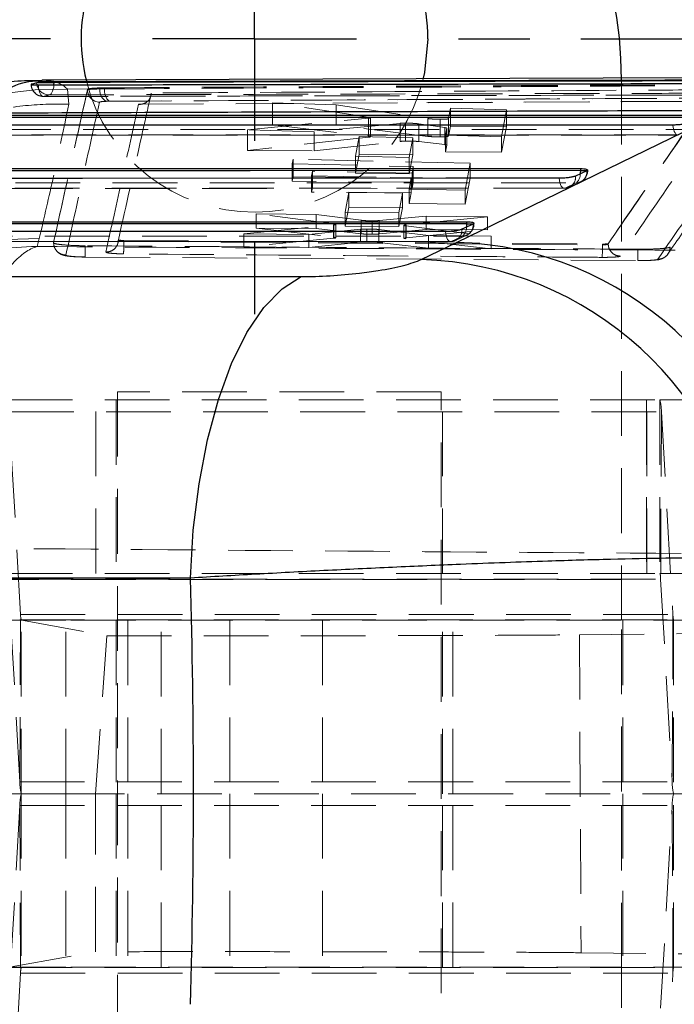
# Model space of a CAD drawing. Header units: millimetres. Extents: x 43 to 389, y 20 to 288.
# Tile 7 of 19: x 141 to 154, y 62 to 81. Entities that reach past the tile are written whole.
import ezdxf

# ---------------------------------------------------------------- set-up
doc = ezdxf.new("R2010")
doc.units = ezdxf.units.MM
doc.linetypes.add('HIDDEN', pattern=[1.905, 1.27, -0.635])
doc.layers.add('FORMATO', color=179, linetype='Continuous')
doc.styles.add('SLDTEXTSTYLE0', font='TXT', dxfattribs={"width": 0.75})
doc.dimstyles.new('SLDDIMSTYLE2', dxfattribs={"dimtxt": 3.5, "dimasz": 3.302, "dimexe": 0, "dimexo": 0.0625, "dimgap": 0.875, "dimtad": 1, "dimdec": 0, "dimlfac": 1.25, "dimrnd": 1e-09, "dimzin": 12, "dimdsep": 46, "dimtxsty": 'SLDTEXTSTYLE0', "dimsah": 1, "dimcen": 0.09, "dimadec": 0, "dimazin": 3, "dimtfac": 1, "dimtofl": 0, "dimtmove": 0, "dimatfit": 3, "dimfxl": 0, "dimfrac": 2, "dimtolj": 1, "dimtzin": 12, "dimarcsym": 0})
doc.dimstyles.new('SLDDIMSTYLE3', dxfattribs={"dimtxt": 3.5, "dimasz": 3.302, "dimexe": 0, "dimexo": 0.0625, "dimgap": 0.875, "dimtad": 1, "dimlfac": 1.25, "dimrnd": 1e-09, "dimzin": 12, "dimdsep": 46, "dimtxsty": 'SLDTEXTSTYLE0', "dimsah": 1, "dimcen": 0.09, "dimadec": 0, "dimazin": 3, "dimtfac": 1, "dimtofl": 0, "dimtmove": 0, "dimatfit": 3, "dimfxl": 0, "dimfrac": 2, "dimtolj": 1, "dimtzin": 12, "dimarcsym": 0})

# ---------------------------------------------------------------- blocks, each defined once
blk = doc.blocks.new('_D_6')
at = {"layer": 'FORMATO'}
for p, q in [((67.214, 71.649), (67.214, 20.449)), ((153.213, 50.849), (153.213, 20.449)), ((153.213, 21.449), (67.214, 21.449))]:
    blk.add_line(p, q, dxfattribs=at)
for points in [[(67.214, 21.449), (70.516, 20.941), (70.516, 21.957)], [(153.213, 21.449), (149.911, 21.957), (149.911, 20.941)]]:
    blk.add_solid(points, dxfattribs=at)
at = {"layer": 'FORMATO', "insert": (106.51, 25.961), "char_height": 3.5, "attachment_point": 1, "style": 'SLDTEXTSTYLE0'}
blk.add_mtext('107', dxfattribs=at)
blk = doc.blocks.new('_D_8')
at = {"layer": 'FORMATO'}
for p, q in [((179.01, 87.85), (179.01, 98.436)), ((146.213, 87.85), (180.01, 87.85)), ((179.01, 87.85), (179.01, 43.849)), ((146.213, 43.849), (180.01, 43.849))]:
    blk.add_line(p, q, dxfattribs=at)
for points in [[(179.01, 87.85), (178.502, 84.548), (179.518, 84.548)], [(179.01, 43.849), (179.518, 47.151), (178.502, 47.151)]]:
    blk.add_solid(points, dxfattribs=at)
at = {"layer": 'FORMATO', "insert": (174.498, 93.264), "char_height": 3.5, "attachment_point": 1, "rotation": 90, "style": 'SLDTEXTSTYLE0'}
blk.add_mtext('55', dxfattribs=at)
blk = doc.blocks.new('_D_9')
at = {"layer": 'FORMATO'}
for p, q in [((167.815, 80.65), (167.815, 98.436)), ((152.413, 80.65), (168.815, 80.65)), ((167.815, 80.65), (167.815, 51.049)), ((152.413, 51.049), (168.815, 51.049))]:
    blk.add_line(p, q, dxfattribs=at)
for points in [[(167.815, 80.65), (167.307, 77.348), (168.323, 77.348)], [(167.815, 51.049), (168.323, 54.351), (167.307, 54.351)]]:
    blk.add_solid(points, dxfattribs=at)
at = {"layer": 'FORMATO', "insert": (163.303, 93.264), "char_height": 3.5, "attachment_point": 1, "rotation": 90, "style": 'SLDTEXTSTYLE0'}
blk.add_mtext('37', dxfattribs=at)
blk = doc.blocks.new('SW_CENTERMARKSYMBOL_5')
at = {"layer": 'FORMATO', "color": 0}
for p, q in [((0, 4), (0, 5.4)), ((0, 0), (0, 2)), ((-4, 0), (-5.4, 0)), ((0, 0), (-2, 0)), ((0, 0), (0, -2)), ((0, 0), (2, 0)), ((4, 0), (5.4, 0)), ((0, -4), (0, -5.4))]:
    blk.add_line(p, q, dxfattribs=at)

msp = doc.modelspace()

# ---------------------------------------------------------------- linework, layer by layer
at = {"color": 7, "linetype": 'Continuous', "lineweight": 25}
for p, q in [((141.766548, 79.79256), (141.741666, 79.7889)), ((141.766548, 79.79256), (142.079787, 79.79256)), ((156.916968, 79.889812), (141.844273, 79.835527)), ((142.079787, 79.79256), (142.079787, 79.803538)), ((140.830077, 79.149347), (154.638425, 79.149176)), ((149.977992, 76.658717), (155.16348, 79.177689)), ((139.501423, 78.10432), (152.406225, 78.104994)), ((152.531964, 78.061731), (152.312262, 77.958967)), ((152.406225, 78.104994), (152.406225, 78.064736)), ((152.537858, 78.064736), (152.531964, 78.061731)), ((138.172769, 77.0592), (150.174026, 77.060961)), ((150.299763, 77.017726), (150.08006, 76.914984)), ((150.174026, 77.060961), (150.174026, 77.02071)), ((150.305619, 77.02071), (150.299763, 77.017726)), ((149.285577, 76.323044), (149.977992, 76.658717)), ((137.353681, 75.990117), (146.929366, 75.988264))]:
    msp.add_line(p, q, dxfattribs=at)
at = {"color": 8, "linetype": 'Continuous', "lineweight": 25}
for p, q in [((141.746783, 79.744309), (141.741666, 79.7889)), ((152.406225, 78.064736), (152.537858, 78.064736)), ((150.174026, 77.02071), (150.305619, 77.02071))]:
    msp.add_line(p, q, dxfattribs=at)
at = {"color": 7, "linetype": 'HIDDEN', "lineweight": 18}
for p, q in [((153.212579, 79.849649), (153.212579, 70.049441)), ((142.346839, 79.663219), (142.751051, 79.665551)), ((142.367321, 79.366266), (142.346839, 79.663219)), ((142.736598, 79.655954), (142.751051, 79.665551)), ((142.736598, 79.648712), (142.736598, 79.655954)), ((142.981338, 79.666603), (143.074102, 79.667445)), ((143.074102, 79.688089), (143.074102, 79.667445)), ((143.165183, 79.42486), (143.11216, 79.424021)), ((143.739463, 79.365321), (149.392369, 79.398581)), ((146.363884, 79.395758), (147.617526, 79.356509)), ((146.363884, 78.964345), (146.363884, 79.395758)), ((148.24893, 79.112559), (146.363884, 79.395758)), ((147.617526, 78.954818), (147.617526, 79.356509)), ((147.617526, 79.356509), (149.416009, 79.08543)), ((149.392369, 79.398581), (155.269476, 79.430594)), ((149.418732, 79.3939), (155.281981, 79.425708)), ((149.82018, 79.084247), (149.858069, 79.287759)), ((149.858069, 79.287759), (150.956596, 79.2547)), ((149.858069, 78.937792), (149.858069, 79.287759)), ((150.956596, 79.2547), (150.858011, 78.728855)), ((150.956596, 78.929444), (150.956596, 79.2547)), ((145.876186, 78.865183), (148.249797, 79.091706)), ((147.617526, 78.954818), (146.363884, 78.964345)), ((146.363884, 78.964345), (148.24893, 78.738869)), ((148.868089, 78.991831), (147.180554, 78.828622)), ((149.416009, 78.736658), (147.617526, 78.954818)), ((148.24893, 78.738869), (148.24893, 79.112559)), ((148.249797, 79.091706), (148.280632, 79.096467)), ((148.249797, 78.719258), (148.249797, 79.091706)), ((148.28803, 78.728757), (148.28803, 79.101064)), ((148.868089, 78.637231), (148.868089, 78.991831)), ((148.976521, 78.643122), (148.976521, 78.995831)), ((149.233786, 78.635234), (149.233786, 78.982227)), ((149.744993, 78.908671), (149.233786, 78.982227)), ((149.416009, 78.736658), (149.416009, 79.08543)), ((149.656714, 78.728173), (149.656714, 79.071429)), ((149.82018, 78.743614), (149.82018, 79.084247)), ((140.600354, 78.762636), (154.319771, 78.762586)), ((145.876186, 78.461713), (145.876186, 78.865183)), ((147.180554, 78.828622), (145.876186, 78.865183)), ((147.180554, 78.451804), (147.180554, 78.828622)), ((149.744993, 78.575186), (149.744993, 78.908671)), ((149.759399, 78.758154), (149.785263, 78.896857)), ((149.759399, 78.432211), (149.759399, 78.758154)), ((150.858011, 78.728855), (149.759399, 78.758154)), ((149.785263, 78.564709), (149.785263, 78.896857)), ((149.858069, 78.937792), (149.82018, 78.743614)), ((150.956596, 78.929444), (149.858069, 78.937792)), ((150.858011, 78.423863), (150.956596, 78.929444)), ((148.249797, 78.719258), (145.876186, 78.461713)), ((147.180554, 78.451804), (148.868089, 78.637231)), ((147.996939, 78.346268), (148.068716, 78.735387)), ((148.068716, 78.735387), (149.119022, 78.707231)), ((148.068716, 78.380395), (148.068716, 78.735387)), ((149.119022, 78.707231), (149.047311, 78.321071)), ((149.119022, 78.372415), (149.119022, 78.707231)), ((149.233786, 78.635234), (149.744993, 78.575186)), ((149.785263, 78.564709), (149.759399, 78.432211)), ((150.858011, 78.423863), (150.858011, 78.728855)), ((145.876186, 78.461713), (147.180554, 78.451804)), ((148.068716, 78.380395), (147.996939, 78.012744)), ((149.119022, 78.372415), (148.068716, 78.380395)), ((149.047311, 78.004764), (149.119022, 78.372415)), ((149.759399, 78.432211), (150.858011, 78.423863)), ((146.769179, 78.290142), (146.752457, 78.199126)), ((146.752457, 77.856507), (146.752457, 78.199126)), ((146.752457, 78.199126), (149.127885, 78.144926)), ((150.243221, 78.209085), (146.769179, 78.290142)), ((146.769179, 77.941718), (146.769179, 78.290142)), ((147.996939, 78.012744), (147.996939, 78.346268)), ((149.047311, 78.321071), (147.996939, 78.346268)), ((149.047311, 78.004764), (149.047311, 78.321071)), ((150.144009, 77.684329), (150.243221, 78.209085)), ((150.243221, 77.915347), (150.243221, 78.209085)), ((147.148142, 78.055359), (147.131632, 77.965769)), ((149.103183, 78.013002), (147.148142, 78.055359)), ((147.148142, 77.727433), (147.148142, 78.055359)), ((147.996939, 78.012744), (149.047311, 78.004764)), ((149.127885, 78.144926), (149.103183, 78.013002)), ((149.103183, 77.712592), (149.103183, 78.013002)), ((149.127885, 77.838476), (149.127885, 78.144926)), ((152.537858, 78.064736), (152.550662, 78.064736)), ((152.550875, 78.064736), (152.550875, 78.07849)), ((146.752457, 77.856507), (146.769179, 77.941718)), ((149.127885, 77.838476), (146.752457, 77.856507)), ((146.769179, 77.941718), (150.243221, 77.915347)), ((147.131632, 77.643293), (147.131632, 77.965769)), ((147.131632, 77.965769), (149.086671, 77.924863)), ((149.086671, 77.924863), (149.045394, 77.704643)), ((149.086671, 77.628452), (149.086671, 77.924863)), ((149.103183, 77.712592), (149.127885, 77.838476)), ((150.243221, 77.915347), (150.144009, 77.409765)), ((152.324968, 77.825057), (152.105267, 77.722292)), ((152.190776, 77.741367), (152.410481, 77.844122)), ((139.271716, 77.717606), (152.087588, 77.718431)), ((147.131632, 77.643293), (147.148142, 77.727433)), ((149.086671, 77.628452), (147.131632, 77.643293)), ((147.148142, 77.727433), (149.103183, 77.712592)), ((147.794081, 77.253138), (147.865882, 77.641769)), ((147.865882, 77.641769), (148.916187, 77.622736)), ((147.865882, 77.34672), (147.865882, 77.641769)), ((148.916187, 77.622736), (148.844462, 77.238043)), ((148.916187, 77.33874), (148.916187, 77.622736)), ((149.045394, 77.418105), (149.045394, 77.704643)), ((149.045394, 77.704643), (150.144009, 77.684329)), ((149.045394, 77.418105), (149.086671, 77.628452)), ((150.144009, 77.409765), (150.144009, 77.684329)), ((150.144009, 77.409765), (149.045394, 77.418105)), ((146.044541, 77.219434), (147.225543, 77.202602)), ((146.044541, 76.937062), (146.044541, 77.219434)), ((147.570368, 77.021814), (146.044541, 77.219434)), ((147.865882, 77.34672), (147.794081, 76.979065)), ((147.794081, 76.979065), (147.794081, 77.253138)), ((148.844462, 77.238043), (147.794081, 77.253138)), ((148.916187, 77.33874), (147.865882, 77.34672)), ((148.844462, 76.971085), (148.916187, 77.33874)), ((148.844462, 76.971085), (148.844462, 77.238043)), ((147.225543, 76.928089), (147.225543, 77.202602)), ((147.225543, 77.202602), (148.106443, 77.090856)), ((147.570369, 76.759432), (147.570368, 77.021814)), ((148.106443, 76.827028), (148.106443, 77.090856)), ((148.320354, 76.818814), (148.320354, 77.081205)), ((148.461282, 77.08642), (149.378211, 77.17295)), ((148.461282, 76.824407), (148.461282, 77.08642)), ((150.58397, 77.1569), (148.986124, 77.002943)), ((149.378211, 76.911733), (149.378211, 77.17295)), ((149.378211, 77.17295), (150.58397, 77.1569)), ((150.305619, 77.02071), (150.318465, 77.02071)), ((150.318674, 77.02071), (150.318674, 77.034481)), ((150.58397, 76.902571), (150.58397, 77.1569)), ((145.803966, 76.825201), (147.565457, 77.000076)), ((145.803966, 76.570685), (145.803966, 76.825201)), ((147.081236, 76.812544), (145.803966, 76.825201)), ((147.225543, 76.928089), (146.044541, 76.937062)), ((146.044541, 76.937062), (147.570369, 76.759432)), ((148.092324, 76.914604), (147.081236, 76.812544)), ((148.106443, 76.827028), (147.225543, 76.928089)), ((147.565457, 77.000076), (147.600103, 77.005157)), ((147.565458, 76.73889), (147.565457, 77.000076)), ((147.611093, 76.749137), (147.611093, 77.010771)), ((147.794081, 76.979065), (148.844462, 76.971085)), ((148.092324, 76.659592), (148.092324, 76.914604)), ((148.21673, 76.66515), (148.21673, 76.920094)), ((148.450346, 76.656921), (148.450346, 76.910795)), ((149.427561, 76.790246), (148.450346, 76.910795)), ((149.378211, 76.911733), (148.461282, 76.824407)), ((148.941723, 76.992504), (148.941723, 76.736605)), ((148.983375, 76.726188), (148.983375, 76.981516)), ((148.983375, 76.981516), (150.656282, 76.779036)), ((148.986124, 76.746747), (148.986124, 77.002943)), ((148.986124, 76.746747), (150.58397, 76.902571)), ((150.58397, 76.902571), (149.378211, 76.911733)), ((137.943086, 76.672471), (149.855412, 76.674431)), ((141.751212, 76.578344), (141.790164, 76.737356)), ((142.071115, 76.650085), (142.070867, 76.652958)), ((143.342687, 76.707204), (143.34361, 76.705782)), ((143.450543, 76.696602), (143.450543, 76.676312)), ((143.450543, 76.696602), (152.839161, 76.625953)), ((143.450543, 76.676294), (152.839161, 76.607766)), ((147.565458, 76.73889), (145.803966, 76.570685)), ((147.081236, 76.560981), (147.081236, 76.812544)), ((147.081236, 76.560981), (148.092324, 76.659592)), ((148.450346, 76.656921), (149.427561, 76.543155)), ((148.983375, 76.726188), (148.950651, 76.731658)), ((150.656282, 76.533821), (148.983375, 76.726188)), ((149.427561, 76.543155), (149.427561, 76.790246)), ((150.656282, 76.779036), (149.427561, 76.790246)), ((150.092784, 76.781029), (149.873083, 76.678284)), ((149.95855, 76.697409), (150.178257, 76.800133)), ((150.656282, 76.533821), (150.656282, 76.779036)), ((152.950121, 76.633307), (152.950121, 76.631602)), ((152.950142, 76.631564), (152.950121, 76.631602)), ((145.803966, 76.570685), (147.081236, 76.560981)), ((149.427561, 76.543155), (150.656282, 76.533821)), ((152.839161, 76.625952), (152.839161, 76.607761)), ((142.693754, 76.37189), (153.534689, 76.300997)), ((141.169103, 73.569441), (153.967591, 73.569441)), ((142.90232, 70.169441), (142.90232, 73.569441)), ((143.30039, 73.569441), (143.30039, 70.169441)), ((149.675389, 73.729441), (143.32539, 73.729441)), ((143.32539, 73.729441), (143.32539, 58.12944)), ((149.675389, 58.12944), (149.675389, 73.729441)), ((149.700389, 70.169441), (149.700389, 73.569441)), ((153.706554, 73.569441), (153.706554, 70.169441)), ((153.707027, 70.169441), (153.707027, 73.569441)), ((153.967591, 73.569441), (153.967591, 70.169441)), ((154.748645, 73.569441), (153.967591, 73.569441)), ((141.423968, 69.365293), (141.196148, 73.337736)), ((141.196148, 73.337736), (153.994637, 73.337736)), ((153.994637, 73.337736), (153.981114, 70.053588)), ((153.994637, 73.337736), (154.222456, 69.365293)), ((141.169103, 70.169441), (153.967591, 70.169441)), ((154.748645, 70.169441), (153.967591, 70.169441)), ((153.212579, 70.049441), (113.212579, 70.049441)), ((141.410446, 66.081145), (141.182625, 70.053588)), ((141.182625, 70.053588), (153.981114, 70.053588)), ((153.212579, 69.258055), (153.212579, 70.049441)), ((153.981114, 70.053588), (154.208934, 66.081145)), ((141.410446, 66.081145), (141.423968, 69.365293)), ((141.423968, 69.365293), (154.222456, 69.365293)), ((154.222456, 69.365293), (154.208934, 66.081145)), ((130.919408, 69.249441), (141.43749, 69.249441)), ((141.405889, 69.258691), (143.113612, 68.945444)), ((141.405889, 69.258691), (154.267541, 69.258691)), ((141.43749, 65.849441), (141.43749, 69.249441)), ((142.312364, 69.249441), (141.43749, 69.249441)), ((155.111607, 69.249441), (142.312364, 69.249441)), ((142.312364, 65.849441), (142.312364, 69.249441)), ((143.30039, 69.249441), (143.30039, 65.849441)), ((143.527833, 69.249441), (143.527833, 65.849441)), ((144.181183, 65.849441), (144.181183, 69.249441)), ((145.530579, 69.249441), (145.530579, 65.849441)), ((147.345554, 69.249441), (147.345554, 65.849441)), ((149.700389, 65.849441), (149.700389, 69.249441)), ((149.905553, 65.849441), (149.905553, 69.249441)), ((153.212579, 65.894664), (153.212579, 69.258055)), ((153.240837, 69.249441), (153.240837, 65.849441)), ((154.235979, 69.249441), (154.235979, 65.849441)), ((142.894693, 65.849441), (143.113612, 68.945444)), ((152.388892, 68.965625), (154.696284, 68.989369)), ((152.388892, 68.965625), (152.420516, 62.732931)), ((141.410446, 66.081145), (154.208934, 66.081145)), ((141.912992, 65.849441), (141.165074, 65.849441)), ((141.43749, 65.849441), (141.43749, 62.44944)), ((142.312364, 65.849441), (141.912992, 65.849441)), ((142.581143, 65.849441), (142.312364, 65.849441)), ((142.312364, 65.849441), (142.312364, 62.44944)), ((142.894693, 65.849441), (142.581143, 65.849441)), ((154.895584, 65.849441), (142.894693, 65.849441)), ((143.30039, 65.849441), (143.30039, 62.44944)), ((143.527833, 65.849441), (143.527833, 62.44944)), ((144.181183, 62.44944), (144.181183, 65.849441)), ((145.530579, 65.849441), (145.530579, 62.44944)), ((147.345554, 65.849441), (147.345554, 62.44944)), ((149.700389, 62.44944), (149.700389, 65.849441)), ((149.905553, 62.44944), (149.905553, 65.849441)), ((153.240837, 65.849441), (153.240837, 62.44944)), ((154.235979, 62.44944), (154.235979, 65.849441)), ((153.212579, 62.440826), (153.212579, 65.804217)), ((141.410446, 65.617736), (141.182625, 61.645293)), ((141.410446, 65.617736), (154.208934, 65.617736)), ((141.410446, 65.617736), (141.423968, 62.333588)), ((153.981114, 61.645293), (154.208934, 65.617736)), ((154.222456, 62.333588), (154.208934, 65.617736)), ((141.167555, 62.440198), (142.893774, 62.752828)), ((152.420516, 62.732931), (154.912446, 62.707288)), ((130.919408, 62.44944), (141.43749, 62.44944)), ((141.167555, 62.440198), (154.505933, 62.440198)), ((142.312364, 62.44944), (141.43749, 62.44944)), ((155.111607, 62.44944), (142.312364, 62.44944)), ((153.212579, 62.440826), (153.212579, 61.649441)), ((141.423968, 62.333588), (141.196148, 58.361145)), ((141.423968, 62.333588), (154.222456, 62.333588)), ((153.994637, 58.361145), (154.222456, 62.333588))]:
    msp.add_line(p, q, dxfattribs=at)
at = {"color": 7, "linetype": 'Continuous', "lineweight": 25, "flags": 128}
for points in [[(149.412579, 80.649649), (149.34725, 79.986342), (149.31706, 79.849393)], [(154.222711, 78.958749), (153.777517, 78.958751), (151.996736, 78.958752), (144.873611, 78.958768), (140.503297, 78.958782)], [(154.638425, 79.108914), (147.708742, 79.108983), (140.830077, 79.10906)], [(152.406225, 78.064736), (145.928303, 78.064376), (139.501423, 78.064028)], [(151.990514, 77.914589), (151.545318, 77.914558), (149.764539, 77.914438), (142.641414, 77.913964), (139.174647, 77.913737)], [(150.174026, 77.02071), (144.14786, 77.019797), (138.172769, 77.018901)], [(149.758317, 76.870593), (149.313121, 76.870518), (147.532342, 76.870215), (140.409219, 76.869014), (137.845997, 76.868584)], [(144.755062, 70.076687), (144.81215, 71.016339), (144.924625, 71.925635), (145.090082, 72.785132), (145.304984, 73.576451), (145.564734, 74.28267), (145.863778, 74.888688), (146.195722, 75.381546), (146.553468, 75.750706), (146.929366, 75.988273)], [(144.755062, 70.076687), (139.929009, 70.077944), (135.180209, 70.079191)]]:
    msp.add_lwpolyline(points, dxfattribs=at)
at = {"color": 7, "linetype": 'HIDDEN', "lineweight": 18, "flags": 128}
for points in [[(141.774451, 79.744899), (141.777741, 79.697961), (141.78467, 79.653449), (141.794972, 79.613059), (141.808255, 79.578335), (141.824012, 79.550601), (141.841641, 79.530916), (141.86047, 79.520031), (141.879779, 79.518364)], [(141.986317, 79.549254), (142.004888, 79.555895), (142.022594, 79.571077), (142.038796, 79.594249), (142.05291, 79.624576), (142.064425, 79.660965), (142.072928, 79.7021), (142.078004, 79.745113)], [(154.222711, 78.958749), (154.228256, 78.913497), (154.237246, 78.871732), (154.249343, 78.835028), (154.26409, 78.804765), (154.280935, 78.782084), (154.299242, 78.767837), (154.318322, 78.762563), (154.337456, 78.766459)], [(154.337456, 78.766459), (153.89226, 78.76646), (152.11148, 78.766469), (144.988361, 78.766506), (140.61805, 78.766533)], [(140.748821, 78.869387), (141.194016, 78.869382), (142.974795, 78.86936), (150.097915, 78.869281), (154.557157, 78.869235)], [(139.420182, 77.824356), (139.865377, 77.82438), (141.646156, 77.824475), (148.769272, 77.824861), (152.324968, 77.825057)], [(152.105267, 77.722292), (152.086134, 77.718397), (152.067053, 77.723672), (152.048745, 77.737919), (152.031899, 77.760602), (152.01715, 77.790865), (152.005052, 77.827571), (151.996061, 77.869336), (151.990514, 77.914589)], [(152.105267, 77.722292), (151.660072, 77.722263), (149.879292, 77.722151), (142.756177, 77.721708), (139.289412, 77.721496)], [(149.873083, 76.678284), (149.85395, 76.674391), (149.834869, 76.679669), (149.816562, 76.693917), (149.799714, 76.716601), (149.784962, 76.746866), (149.772861, 76.783573), (149.763867, 76.825339), (149.758317, 76.870593)], [(149.873083, 76.678284), (149.427889, 76.678211), (147.647112, 76.677922), (140.524, 76.676769), (137.960782, 76.676357)], [(138.09155, 76.779231), (138.536745, 76.779297), (140.317523, 76.779562), (147.440636, 76.780629), (150.092784, 76.781029)]]:
    msp.add_lwpolyline(points, dxfattribs=at)
at = {"color": 8, "linetype": 'Continuous', "lineweight": 25, "flags": 128}
for points in [[(142.078004, 79.745113), (142.078111, 79.746499), (142.079787, 79.79256)], [(152.406225, 78.064736), (152.404735, 78.02259), (152.402818, 78.001323)], [(150.174026, 77.02071), (150.172538, 76.978562), (150.170627, 76.957336)]]:
    msp.add_lwpolyline(points, dxfattribs=at)
at = {"color": 7, "linetype": 'Continuous', "lineweight": 25}
for centre, radius, start, end in [((145.212579, 79.84965), 8, 0, 90), ((146.012579, 80.64965), 3.4, 0, 194.03528), ((149.772808, 69.963829), 6.698031, 7.4591426, 88.2445545), ((149.0763, 69.625895), 6.700418, 7.1035068, 88.21017)]:
    msp.add_arc(centre, radius, start, end, dxfattribs=at)
at = {"color": 7, "linetype": 'HIDDEN', "lineweight": 18}
for centre, radius, start, end in [((141.873066, 79.761483), 0.2436, 180, 270.1441198), ((141.878113, 79.762682), 0.244324, 181.349084, 270.3907935), ((141.985134, 79.792406), 0.243155, 191.4087467, 270.2785848), ((146.012579, 80.64965), 3.4, 194.03528, 346.3865993), ((142.155669, 73.155355), 6.510672, 88.3174098, 174.6642904), ((142.980171, 79.649579), 0.243574, 180.204086, 268.1545568), ((143.213098, 79.635023), 0.233902, 172.2404828, 244.4345033), ((143.327186, 79.624077), 0.256773, 170.2762994, 230.8820676), ((152.319032, 78.039105), 0.214131, 271.5884508, 6.0651918), ((152.184476, 77.992431), 0.218522, 310.0096545, 2.3320545), ((152.307275, 78.064736), 0.2436, 295.0679377, 0), ((152.09933, 77.93634), 0.21413, 271.5886512, 6.0657577), ((152.087572, 77.961971), 0.2436, 270.0036706, 295.0676265), ((150.086825, 76.995085), 0.214139, 271.5947924, 6.0692971), ((150.075075, 77.02071), 0.2436, 295.0637131, 0), ((149.867122, 76.89234), 0.214139, 271.5950896, 6.0701236), ((149.95229, 76.948397), 0.218519, 310.0112046, 2.3444004), ((141.717465, 70.261803), 6.475962, 89.3567778, 174.9365679), ((149.855372, 76.917965), 0.2436, 270.0094019, 295.0631279), ((146.671579, 76.593314), 6.167599, 357.8776145, 0.1342066), ((153.19099, 73.361362), 0.803994, 358.316098, 14.9992774), ((153.579369, 70.06541), 0.401919, 358.314464, 15.0009114), ((141.825803, 69.353482), 0.402009, 178.3163975, 194.9990203), ((154.624202, 69.353471), 0.401919, 178.3145166, 195.0009012), ((142.214122, 66.057521), 0.804023, 178.3162563, 194.9987834), ((155.012576, 66.057519), 0.803989, 178.3160818, 194.9993214), ((142.214122, 65.641361), 0.804023, 165.0012166, 181.6837437), ((155.012576, 65.641362), 0.803989, 165.0006786, 181.6839182), ((141.825803, 62.345399), 0.402009, 165.0009797, 181.6836025), ((154.624202, 62.34541), 0.401919, 164.9990988, 181.6854834)]:
    msp.add_arc(centre, radius, start, end, dxfattribs=at)
for centre, major_axis, start_param, end_param in [((149.052851, 78.62612), (0.223998, -0.001439), 1.919034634, 2.541216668), ((149.565129, 78.566378), (0.22016, -0.001415), 6.268371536, 6.898359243), ((148.284517, 76.836476), (0.225186, -0.001447), 4.872717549, 5.615542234), ((148.270371, 76.647681), (0.224896, -0.001445), 1.812139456, 2.484863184)]:
    msp.add_ellipse(centre, major_axis=major_axis, ratio=0.078412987, start_param=start_param, end_param=end_param, dxfattribs=at)
at = {"color": 7, "linetype": 'Continuous', "lineweight": 25}
msp.add_ellipse((122.640658, 65.865276), major_axis=(0, 57.0024), ratio=0.389018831, start_param=4.639633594, end_param=4.786337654, dxfattribs=at)
for points, knots in [([(141.843249, 79.829519), (141.660727, 79.827454), (141.235996, 79.822647), (140.609432, 79.729194), (139.968138, 79.581713), (139.37217, 79.38666), (138.810861, 79.153875), (138.266973, 78.881522), (137.716951, 78.557201), (137.256694, 78.253549), (136.985913, 78.043374), (136.891974, 77.970461)], [0, 0, 0, 0, 0.076210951, 0.177344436, 0.279185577, 0.383509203, 0.493413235, 0.613390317, 0.749955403, 0.913255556, 1, 1, 1, 1]), ([(141.633856, 79.75693), (141.633291, 79.756728), (141.627982, 79.754837), (141.629389, 79.751381), (141.658688, 79.747525), (141.709069, 79.745173), (141.753789, 79.744985), (141.774451, 79.744899)], [0, 0, 0, 0, 0.0299535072, 0.2813297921, 0.5326942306, 0.7840837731, 1, 1, 1, 1]), ([(141.741666, 79.7889), (141.711592, 79.780621), (141.675646, 79.770724), (141.639725, 79.758867), (141.633856, 79.75693)], [0, 0, 0, 0, 0.836624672, 1, 1, 1, 1]), ([(142.079787, 79.803538), (142.053681, 79.803349), (142.00147, 79.802971), (141.917788, 79.800942), (141.84231, 79.798017), (141.792663, 79.795024), (141.772602, 79.793131), (141.766548, 79.79256)], [0, 0, 0, 0, 0.225499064, 0.450994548, 0.676594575, 0.90240267, 1, 1, 1, 1]), ([(141.774451, 79.744899), (141.922399, 79.745251), (142.664028, 79.747016), (145.780375, 79.754276), (150.365956, 79.764285), (154.357841, 79.772044), (155.975016, 79.775187)], [0, 0, 0, 0, 0.031255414, 0.156675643, 0.658356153, 1, 1, 1, 1]), ([(156.279009, 79.840914), (153.912475, 79.835187), (149.179406, 79.823731), (144.446327, 79.810269), (142.079787, 79.803538)], [0, 0, 0, 0, 0.499999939, 1, 1, 1, 1]), ([(156.279009, 79.82839), (153.912503, 79.822898), (151.527869, 79.817364), (146.794681, 79.805433), (144.42817, 79.798972), (142.079787, 79.79256)], [0, 0, 0, 0, 0.499999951, 0.503830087, 1, 1, 1, 1]), ([(155.291315, 79.241372), (153.19876, 79.234477), (148.216195, 79.218059), (143.228805, 79.199381), (140.335997, 79.188547)], [0, 0, 0, 0, 0.419975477, 1, 1, 1, 1]), ([(154.544463, 79.003117), (154.534581, 78.999227), (154.512274, 78.990446), (154.453877, 78.977729), (154.377948, 78.966951), (154.296519, 78.96001), (154.24662, 78.959158), (154.222711, 78.958749)], [0, 0, 0, 0, 0.1686799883, 0.3807670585, 0.5928390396, 0.804916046, 1, 1, 1, 1]), ([(152.406225, 78.104994), (152.429789, 78.104507), (152.476908, 78.103534), (152.527693, 78.096246), (152.54119, 78.088592), (152.547962, 78.084751)], [0, 0, 0, 0, 0.332596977, 0.665093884, 1, 1, 1, 1]), ([(152.547465, 78.07849), (152.548233, 78.076091), (152.549628, 78.071737), (152.541506, 78.066906), (152.537858, 78.064736)], [0, 0, 0, 0, 0.550846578, 1, 1, 1, 1]), ([(152.312262, 77.958967), (152.302365, 77.955072), (152.280043, 77.946288), (152.221601, 77.933565), (152.145664, 77.92279), (152.064264, 77.91585), (152.014394, 77.914997), (151.990514, 77.914589)], [0, 0, 0, 0, 0.168912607, 0.380997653, 0.593072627, 0.805150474, 1, 1, 1, 1]), ([(150.174026, 77.060961), (150.197589, 77.060477), (150.244712, 77.059508), (150.295485, 77.05223), (150.308988, 77.044579), (150.315762, 77.04074)], [0, 0, 0, 0, 0.332596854, 0.665135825, 1, 1, 1, 1]), ([(150.315265, 77.034481), (150.316032, 77.032084), (150.317428, 77.027725), (150.309284, 77.022887), (150.305619, 77.02071)], [0, 0, 0, 0, 0.549981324, 1, 1, 1, 1]), ([(150.08006, 76.914984), (150.070142, 76.911083), (150.047795, 76.902293), (149.989291, 76.889564), (149.913341, 76.878793), (149.831978, 76.871858), (149.782154, 76.871002), (149.758317, 76.870593)], [0, 0, 0, 0, 0.169231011, 0.381309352, 0.593388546, 0.805469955, 1, 1, 1, 1]), ([(146.929366, 75.988273), (146.930412, 75.988273), (147.108472, 75.988261), (147.492582, 76.00017), (148.019112, 76.046298), (148.518241, 76.114696), (148.981685, 76.205398), (149.182533, 76.283152), (149.285577, 76.323044)], [0, 0, 0, 0, 0.001201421, 0.204636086, 0.408047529, 0.546677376, 0.767426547, 1, 1, 1, 1]), ([(155.725288, 70.454484), (155.713402, 70.454987), (155.510608, 70.463575), (155.025478, 70.472795), (154.116308, 70.468234), (153.021621, 70.446521), (151.676819, 70.407234), (150.219406, 70.353164), (148.725559, 70.28878), (147.369491, 70.223747), (146.023899, 70.152989), (145.178008, 70.102121), (144.755062, 70.076687)], [0, 0, 0, 0, 0.006913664, 0.117964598, 0.229015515, 0.338921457, 0.44882699, 0.587595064, 0.690334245, 0.793073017, 0.896536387, 1, 1, 1, 1])]:
    msp.add_open_spline(points, degree=3, knots=knots, dxfattribs=at)
at = {"color": 8, "linetype": 'Continuous', "lineweight": 25}
msp.add_open_spline([(141.84439, 79.81588), (141.762024, 79.817711), (141.535688, 79.822743), (141.038963, 79.632143), (140.570317, 79.336412), (140.335997, 79.188547)], degree=3, knots=[0, 0, 0, 0, 0.222427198, 0.611216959, 1, 1, 1, 1], dxfattribs=at)
at = {"color": 7, "linetype": 'HIDDEN', "lineweight": 18}
for points, knots in [([(142.346839, 79.663219), (142.253691, 79.73761), (142.122033, 79.842756), (141.907221, 79.821962), (141.84439, 79.81588)], [0, 0, 0, 0, 0.707503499, 1, 1, 1, 1]), ([(143.074102, 79.688089), (145.149082, 79.699642), (149.299041, 79.722748), (153.448975, 79.743123), (155.523942, 79.75331)], [0, 0, 0, 0, 0.500000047, 1, 1, 1, 1]), ([(143.074102, 79.667445), (145.149082, 79.679236), (149.299041, 79.702816), (153.448975, 79.72362), (155.523942, 79.734022)], [0, 0, 0, 0, 0.500000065, 1, 1, 1, 1]), ([(141.873679, 79.517775), (142.525236, 79.519441), (147.258707, 79.531541), (151.992169, 79.541182), (156.074075, 79.549495)], [0, 0, 0, 0, 0.1376489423, 1, 1, 1, 1]), ([(156.080853, 79.550491), (155.932428, 79.55019), (155.190302, 79.548687), (152.073368, 79.542255), (148.213914, 79.533726), (144.222345, 79.524213), (142.605593, 79.520176), (141.879779, 79.518364)], [0, 0, 0, 0, 0.031355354, 0.156776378, 0.658460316, 0.84667155, 1, 1, 1, 1]), ([(141.879779, 79.518364), (141.900211, 79.524819), (141.935714, 79.536035), (141.971237, 79.545315), (141.986317, 79.549254)], [0, 0, 0, 0, 0.575497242, 1, 1, 1, 1]), ([(141.986317, 79.549254), (142.134743, 79.54967), (142.876876, 79.551751), (145.993838, 79.560338), (149.851931, 79.570255), (153.843045, 79.579806), (155.459345, 79.583503), (156.186082, 79.585166)], [0, 0, 0, 0, 0.031358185, 0.156790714, 0.658520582, 0.846460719, 1, 1, 1, 1]), ([(142.070872, 76.652981), (142.18248, 77.160278), (142.405698, 78.174874), (142.626298, 79.16226), (142.736598, 79.655954)], [0, 0, 0, 0, 0.499999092, 1, 1, 1, 1]), ([(142.070872, 76.651833), (142.182481, 77.157772), (142.4057, 78.169651), (142.626299, 79.155691), (142.736598, 79.648712)], [0, 0, 0, 0, 0.4999992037, 1, 1, 1, 1]), ([(142.736598, 79.648712), (142.744222, 79.651697), (142.759478, 79.65767), (142.852658, 79.6638), (142.941733, 79.66574), (142.981338, 79.666603)], [0, 0, 0, 0, 0.356826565, 0.714025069, 1, 1, 1, 1]), ([(142.751051, 79.665551), (142.771571, 79.670043), (142.812614, 79.679026), (142.934035, 79.686217), (143.032169, 79.687529), (143.074102, 79.688089)], [0, 0, 0, 0, 0.364117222, 0.728281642, 1, 1, 1, 1]), ([(143.987652, 79.58569), (143.986835, 79.582055), (143.973672, 79.523498), (143.911091, 79.245114), (143.698061, 78.298023), (143.495372, 77.390694), (143.342687, 76.707204)], [0, 0, 0, 0, 0.0038299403, 0.0616999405, 0.2931802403, 1, 1, 1, 1]), ([(143.739463, 79.365321), (143.740284, 79.365251), (143.74581, 79.364779), (143.779094, 79.363201), (143.835759, 79.372066), (143.901999, 79.408248), (143.949938, 79.459835), (143.980295, 79.520385), (143.98531, 79.564896), (143.987652, 79.58569)], [0, 0, 0, 0, 0.007091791, 0.047796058, 0.287840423, 0.495433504, 0.676737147, 0.848985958, 1, 1, 1, 1]), ([(155.012498, 79.649659), (155.008146, 79.649635), (154.410235, 79.64636), (151.437532, 79.630315), (147.767081, 79.609059), (144.690097, 79.590033), (143.987652, 79.58569)], [0, 0, 0, 0, 0.001184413, 0.162718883, 0.808857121, 1, 1, 1, 1]), ([(152.950121, 76.633307), (153.296664, 77.135755), (153.985602, 78.134633), (154.671576, 79.146683), (155.012498, 79.649659)], [0, 0, 0, 0, 0.503011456, 1, 1, 1, 1]), ([(152.950121, 76.631602), (153.293944, 77.129451), (153.982252, 78.126106), (154.671327, 79.135257), (155.01251, 79.642157), (155.012544, 79.642209)], [0, 0, 0, 0, 0.499493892, 0.999948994, 1, 1, 1, 1]), ([(154.123326, 76.436441), (154.312097, 76.703383), (155.034356, 77.724731), (155.750589, 78.780976), (156.279627, 79.56116)], [0, 0, 0, 0, 0.261361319, 1, 1, 1, 1]), ([(156.322203, 79.68564), (156.313583, 79.672985), (156.270482, 79.609713), (156.089409, 79.344124), (155.381577, 78.30761), (154.705518, 77.337919), (154.168055, 76.567021)], [0, 0, 0, 0, 0.012041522, 0.060207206, 0.252870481, 1, 1, 1, 1]), ([(135.891475, 74.560462), (135.998458, 74.901123), (136.214595, 75.589355), (136.757978, 76.535652), (137.442232, 77.390644), (138.266941, 78.114541), (139.199175, 78.693544), (140.2177, 79.104949), (141.231113, 79.32923), (141.955328, 79.376213), (142.313443, 79.367567), (142.367321, 79.366266)], [0, 0, 0, 0, 0.123095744, 0.248688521, 0.374281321, 0.499874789, 0.625468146, 0.751062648, 0.876657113, 0.981443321, 1, 1, 1, 1]), ([(141.790164, 76.737356), (141.88583, 77.1448), (142.094296, 78.032664), (142.271459, 78.898023), (142.367321, 79.366266)], [0, 0, 0, 0, 0.45890343, 1, 1, 1, 1]), ([(142.972327, 79.406131), (142.862714, 78.913094), (142.643492, 77.927035), (142.422994, 76.915145), (142.312747, 76.409208)], [0, 0, 0, 0, 0.500007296, 1, 1, 1, 1]), ([(143.11216, 79.424021), (143.089526, 79.423159), (143.038598, 79.421218), (142.985375, 79.415087), (142.976676, 79.409116), (142.972327, 79.406131)], [0, 0, 0, 0, 0.285716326, 0.642871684, 1, 1, 1, 1]), ([(143.097294, 76.467687), (143.204012, 76.952849), (143.418704, 77.928885), (143.632127, 78.884644), (143.739463, 79.365321)], [0, 0, 0, 0, 0.497073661, 1, 1, 1, 1]), ([(143.11216, 79.424021), (146.479817, 79.442612), (150.682042, 79.465809), (154.884286, 79.486229), (155.718858, 79.490284)], [0, 0, 0, 0, 0.801398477, 1, 1, 1, 1]), ([(155.615441, 79.491306), (153.540408, 79.480925), (149.390346, 79.460163), (145.240237, 79.436628), (143.165183, 79.42486)], [0, 0, 0, 0, 0.50000031, 1, 1, 1, 1]), ([(155.269476, 79.430594), (154.919853, 78.914313), (154.228313, 77.893129), (153.534829, 76.886464), (153.19195, 76.388739)], [0, 0, 0, 0, 0.505570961, 1, 1, 1, 1]), ([(153.923573, 76.327067), (154.282126, 76.843133), (154.99923, 77.875261), (155.714208, 78.926547), (156.071697, 79.452188)], [0, 0, 0, 0, 0.500001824, 1, 1, 1, 1]), ([(148.285829, 79.101064), (148.286497, 79.101514), (148.290101, 79.103942), (148.275735, 79.108052), (148.256009, 79.111368), (148.24893, 79.112559)], [0, 0, 0, 0, 0.127272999, 0.6867681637, 1, 1, 1, 1]), ([(148.976521, 78.995831), (148.953469, 78.995573), (148.910797, 78.995097), (148.881541, 78.99286), (148.868089, 78.991831)], [0, 0, 0, 0, 0.540196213, 1, 1, 1, 1]), ([(149.233786, 78.982227), (149.217017, 78.984259), (149.183474, 78.988323), (149.112946, 78.992852), (149.040932, 78.995532), (148.996551, 78.995738), (148.976521, 78.995831)], [0, 0, 0, 0, 0.262214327, 0.524488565, 0.785392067, 1, 1, 1, 1]), ([(149.416009, 79.08543), (149.432165, 79.083389), (149.46448, 79.079307), (149.5336, 79.074673), (149.600372, 79.072038), (149.64076, 79.071601), (149.656714, 79.071429)], [0, 0, 0, 0, 0.274359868, 0.54877395, 0.821759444, 1, 1, 1, 1]), ([(149.656714, 79.071429), (149.68002, 79.071513), (149.72663, 79.07168), (149.780094, 79.074645), (149.813516, 79.078956), (149.818088, 79.082586), (149.82018, 79.084247)], [0, 0, 0, 0, 0.259859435, 0.519706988, 0.780297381, 1, 1, 1, 1]), ([(149.785263, 78.896857), (149.783454, 78.898971), (149.780085, 78.902907), (149.756097, 78.906847), (149.744993, 78.908671)], [0, 0, 0, 0, 0.5371196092, 1, 1, 1, 1]), ([(148.24893, 78.738869), (148.261654, 78.737066), (148.284351, 78.73385), (148.285422, 78.730312), (148.285892, 78.728757)], [0, 0, 0, 0, 0.560610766, 1, 1, 1, 1]), ([(148.287433, 78.727489), (148.283405, 78.72556), (148.277186, 78.722583), (148.256931, 78.720124), (148.249797, 78.719258)], [0, 0, 0, 0, 0.647762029, 1, 1, 1, 1]), ([(148.976521, 78.643122), (149.00083, 78.643455), (149.049448, 78.644121), (149.124696, 78.642592), (149.189463, 78.639575), (149.219761, 78.636608), (149.233786, 78.635234)], [0, 0, 0, 0, 0.258722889, 0.517434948, 0.776612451, 1, 1, 1, 1]), ([(149.656714, 78.728173), (149.632216, 78.728001), (149.583221, 78.727656), (149.509973, 78.729635), (149.452492, 78.732801), (149.42659, 78.735539), (149.416009, 78.736658)], [0, 0, 0, 0, 0.270668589, 0.541319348, 0.812648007, 1, 1, 1, 1]), ([(149.82018, 78.743614), (149.817262, 78.741668), (149.811425, 78.737776), (149.771635, 78.73288), (149.718106, 78.729506), (149.675597, 78.728583), (149.656714, 78.728173)], [0, 0, 0, 0, 0.263731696, 0.527502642, 0.790106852, 1, 1, 1, 1]), ([(147.610395, 77.010771), (147.610625, 77.010889), (147.614716, 77.013), (147.601695, 77.016992), (147.579845, 77.020355), (147.570368, 77.021814)], [0, 0, 0, 0, 0.032522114, 0.580402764, 1, 1, 1, 1]), ([(148.106446, 77.090857), (148.123776, 77.089104), (148.158439, 77.085598), (148.230316, 77.082267), (148.286317, 77.081222), (148.31586, 77.081207), (148.320354, 77.081205)], [0, 0, 0, 0, 0.315057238, 0.630193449, 0.943748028, 1, 1, 1, 1]), ([(148.320354, 77.081205), (148.344865, 77.081459), (148.393885, 77.081967), (148.438595, 77.084422), (148.457931, 77.086125), (148.461282, 77.08642)], [0, 0, 0, 0, 0.452595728, 0.905146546, 1, 1, 1, 1]), ([(148.21673, 76.920094), (148.192532, 76.919647), (148.144156, 76.918755), (148.109597, 76.915987), (148.092324, 76.914604)], [0, 0, 0, 0, 0.500192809, 1, 1, 1, 1]), ([(148.320354, 76.818814), (148.294994, 76.818872), (148.244276, 76.818987), (148.17207, 76.821658), (148.128278, 76.824717), (148.109566, 76.826698), (148.106446, 76.827028)], [0, 0, 0, 0, 0.312168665, 0.624308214, 0.937352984, 1, 1, 1, 1]), ([(148.450346, 76.910795), (148.433536, 76.912511), (148.399915, 76.915944), (148.329362, 76.919194), (148.265865, 76.920397), (148.228986, 76.920169), (148.21673, 76.920094)], [0, 0, 0, 0, 0.286456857, 0.572967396, 0.858082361, 1, 1, 1, 1]), ([(148.986124, 77.002943), (148.973096, 77.001329), (148.947043, 76.998099), (148.938041, 76.991993), (148.950642, 76.986233), (148.973529, 76.982935), (148.983375, 76.981516)], [0, 0, 0, 0, 0.265864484, 0.531658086, 0.798525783, 1, 1, 1, 1]), ([(142.070869, 76.651821), (142.074544, 76.6202), (142.081893, 76.556958), (142.137766, 76.477041), (142.217605, 76.420841), (142.281035, 76.413093), (142.31275, 76.409219)], [0, 0, 0, 0, 0.2500002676, 0.5000003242, 0.7500000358, 1, 1, 1, 1]), ([(142.691164, 76.592214), (142.620434, 76.593357), (142.478987, 76.595642), (142.29198, 76.606662), (142.151865, 76.62191), (142.083339, 76.637324), (142.074215, 76.646848), (142.071115, 76.650085)], [0, 0, 0, 0, 0.221368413, 0.442699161, 0.664109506, 0.885842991, 1, 1, 1, 1]), ([(143.097294, 76.467687), (143.129418, 76.471083), (143.193666, 76.477874), (143.274904, 76.533866), (143.331088, 76.613489), (143.338863, 76.676305), (143.342687, 76.707204)], [0, 0, 0, 0, 0.252011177, 0.504023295, 0.756035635, 1, 1, 1, 1]), ([(143.34361, 76.705782), (143.343966, 76.705109), (143.346161, 76.700965), (143.356069, 76.693469), (143.380296, 76.684859), (143.412973, 76.678504), (143.438043, 76.677053), (143.450543, 76.676329)], [0, 0, 0, 0, 0.046664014, 0.287488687, 0.526711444, 0.764008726, 1, 1, 1, 1]), ([(143.34361, 76.705782), (143.344914, 76.705171), (143.348514, 76.703483), (143.364158, 76.700878), (143.391826, 76.698453), (143.42242, 76.697035), (143.44268, 76.696724), (143.450543, 76.696603)], [0, 0, 0, 0, 0.13485192, 0.372368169, 0.610187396, 0.84870366, 1, 1, 1, 1]), ([(143.450543, 76.676294), (143.450164, 76.646141), (143.449406, 76.585833), (143.447262, 76.508282), (143.444694, 76.45123), (143.442931, 76.439513), (143.442049, 76.433655)], [0, 0, 0, 0, 0.249997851, 0.500002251, 0.749997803, 1, 1, 1, 1]), ([(147.610698, 76.748109), (147.607007, 76.746175), (147.600531, 76.74278), (147.576006, 76.74006), (147.565458, 76.73889)], [0, 0, 0, 0, 0.569885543, 1, 1, 1, 1]), ([(147.570369, 76.759432), (147.583307, 76.757644), (147.606908, 76.754382), (147.608536, 76.750769), (147.609272, 76.749137)], [0, 0, 0, 0, 0.548202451, 1, 1, 1, 1]), ([(148.21673, 76.66515), (148.241605, 76.66527), (148.291355, 76.665509), (148.364877, 76.663353), (148.418249, 76.660236), (148.442144, 76.657768), (148.450346, 76.656921)], [0, 0, 0, 0, 0.283624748, 0.567229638, 0.851448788, 1, 1, 1, 1]), ([(148.943389, 76.736605), (148.942861, 76.736911), (148.938962, 76.739177), (148.95343, 76.74285), (148.976348, 76.745582), (148.986124, 76.746747)], [0, 0, 0, 0, 0.082451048, 0.608587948, 1, 1, 1, 1]), ([(152.839161, 76.625952), (152.851585, 76.625967), (152.876432, 76.625995), (152.909673, 76.627254), (152.934861, 76.62926), (152.947395, 76.631432), (152.949442, 76.63284), (152.950121, 76.633307)], [0, 0, 0, 0, 0.222756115, 0.445513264, 0.66799688, 0.889877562, 1, 1, 1, 1]), ([(152.839161, 76.607761), (152.839177, 76.60776), (152.851538, 76.607385), (152.876563, 76.608126), (152.9097, 76.611931), (152.934939, 76.618423), (152.947054, 76.625397), (152.949774, 76.629953), (152.950134, 76.631532), (152.950142, 76.631564)], [0, 0, 0, 0, 0.000291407, 0.219747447, 0.440009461, 0.661413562, 0.884162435, 0.997630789, 1, 1, 1, 1]), ([(152.950142, 76.631564), (152.953888, 76.599944), (152.961379, 76.536705), (153.01728, 76.456767), (153.097019, 76.400498), (153.160307, 76.392659), (153.19195, 76.388739)], [0, 0, 0, 0, 0.2500017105, 0.5000009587, 0.750000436, 1, 1, 1, 1]), ([(141.751212, 76.578344), (141.746432, 76.578254), (141.214272, 76.568135), (140.177663, 76.421494), (138.831879, 75.894243), (137.720453, 75.173737), (136.709326, 74.223363), (135.976875, 73.136798), (135.504573, 72.030219), (135.366092, 71.41873), (135.296087, 71.109608)], [0, 0, 0, 0, 0.001603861, 0.17857822, 0.346362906, 0.477019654, 0.612130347, 0.797295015, 0.897527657, 1, 1, 1, 1]), ([(141.751212, 76.578344), (141.749769, 76.577928), (141.589059, 76.531487), (141.275659, 76.313959), (140.865145, 75.692514), (140.527087, 74.892737), (140.217825, 73.873652), (139.992493, 72.739921), (139.845446, 71.60075), (139.800867, 70.980068), (139.778578, 70.669739)], [0, 0, 0, 0, 0.001603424, 0.178588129, 0.346376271, 0.479272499, 0.612137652, 0.79730687, 0.898657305, 1, 1, 1, 1]), ([(154.262758, 76.505387), (152.167123, 76.51629), (147.996615, 76.537989), (143.826092, 76.564937), (141.751212, 76.578344)], [0, 0, 0, 0, 0.502489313, 1, 1, 1, 1]), ([(142.106529, 76.525121), (142.117669, 76.508434), (142.139939, 76.475075), (142.185413, 76.440213), (142.230516, 76.417315), (142.275639, 76.402905), (142.342545, 76.389328), (142.450318, 76.378631), (142.591002, 76.37201), (142.6715, 76.371421), (142.698173, 76.371226)], [0, 0, 0, 0, 0.080305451, 0.16054179, 0.233757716, 0.308125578, 0.417265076, 0.683315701, 0.895069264, 1, 1, 1, 1]), ([(142.69113, 76.592212), (142.691105, 76.582905), (142.691036, 76.55691), (142.691026, 76.515704), (142.691149, 76.471589), (142.691418, 76.433612), (142.691824, 76.403339), (142.692359, 76.382305), (142.693001, 76.370479), (142.693503, 76.371419), (142.693754, 76.37189)], [0, 0, 0, 0, 0.073800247, 0.206117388, 0.338433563, 0.470744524, 0.603064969, 0.735371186, 0.867696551, 1, 1, 1, 1]), ([(153.533221, 76.524481), (153.370835, 76.525375), (152.558906, 76.529846), (148.944883, 76.550223), (145.493253, 76.573398), (142.691164, 76.592212)], [0, 0, 0, 0, 0.0449321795, 0.224660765, 1, 1, 1, 1]), ([(143.44205, 76.433659), (143.402342, 76.434381), (143.322923, 76.435827), (143.218491, 76.442165), (143.140783, 76.450779), (143.101426, 76.459794), (143.098446, 76.465487), (143.097294, 76.467687)], [0, 0, 0, 0, 0.215727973, 0.431473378, 0.647453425, 0.863777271, 1, 1, 1, 1]), ([(153.535085, 76.300995), (153.534882, 76.300708), (153.534476, 76.300132), (153.533955, 76.312324), (153.533529, 76.333557), (153.533216, 76.363885), (153.533033, 76.401763), (153.532987, 76.445663), (153.533063, 76.487512), (153.533178, 76.514295), (153.533221, 76.524481)], [0, 0, 0, 0, 0.131335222, 0.262676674, 0.394030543, 0.52536471, 0.656705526, 0.788052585, 0.9193947, 1, 1, 1, 1]), ([(154.168049, 76.567004), (154.157159, 76.561674), (154.135391, 76.55102), (154.016039, 76.537642), (153.848182, 76.528226), (153.676812, 76.524302), (153.569943, 76.524434), (153.533613, 76.524479)], [0, 0, 0, 0, 0.222082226, 0.443887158, 0.665139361, 0.886165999, 1, 1, 1, 1]), ([(153.923593, 76.327083), (153.955669, 76.33048), (154.01982, 76.337272), (154.100811, 76.393321), (154.156752, 76.473072), (154.164322, 76.536014), (154.168049, 76.567004)], [0, 0, 0, 0, 0.2518987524, 0.5037974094, 0.7556969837, 1, 1, 1, 1]), ([(142.312747, 76.409208), (142.314976, 76.406051), (142.319932, 76.39903), (142.373325, 76.38864), (142.463991, 76.379651), (142.576242, 76.373679), (142.656637, 76.372455), (142.693754, 76.37189)], [0, 0, 0, 0, 0.175179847, 0.389517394, 0.60336472, 0.816877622, 1, 1, 1, 1]), ([(152.834947, 76.364902), (152.672562, 76.365967), (151.860637, 76.371292), (148.729658, 76.392341), (145.761087, 76.415536), (143.44205, 76.433655)], [0, 0, 0, 0, 0.0518638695, 0.2593193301, 1, 1, 1, 1]), ([(153.19195, 76.388739), (153.189711, 76.387157), (153.183193, 76.382553), (153.142274, 76.375524), (153.061447, 76.369103), (152.954784, 76.365048), (152.874981, 76.364951), (152.834947, 76.364902)], [0, 0, 0, 0, 0.115648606, 0.336591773, 0.557290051, 0.777904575, 1, 1, 1, 1]), ([(153.534689, 76.300997), (153.563509, 76.300986), (153.635633, 76.300959), (153.744858, 76.303946), (153.843504, 76.310124), (153.907269, 76.318217), (153.918439, 76.324278), (153.923579, 76.327067)], [0, 0, 0, 0, 0.147098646, 0.368115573, 0.589474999, 0.811094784, 1, 1, 1, 1]), ([(153.534878, 76.300411), (153.548303, 76.300323), (153.614314, 76.299893), (153.733068, 76.302023), (153.875762, 76.311414), (153.947985, 76.317663), (154.027956, 76.346258), (154.077722, 76.37698), (154.107048, 76.406865), (154.120412, 76.424741), (154.121173, 76.42578), (154.121245, 76.425878)], [0, 0, 0, 0, 0.053936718, 0.265203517, 0.4851224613, 0.7488514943, 0.829322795, 0.9088374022, 0.9947327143, 0.9995054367, 1, 1, 1, 1]), ([(139.778578, 70.669739), (142.466934, 70.64744), (147.840001, 70.602871), (153.213165, 70.569571), (155.897925, 70.552931)], [0, 0, 0, 0, 0.500339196, 1, 1, 1, 1]), ([(143.113612, 68.945444), (143.563859, 68.945072), (144.464355, 68.944326), (145.841267, 68.944463), (147.187317, 68.945555), (148.47098, 68.94762), (149.650961, 68.950615), (150.699596, 68.954424), (151.578567, 68.958973), (152.10792, 68.962844), (152.33987, 68.96514), (152.388892, 68.965625)], [0, 0, 0, 0, 0.1209437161, 0.2418874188, 0.3628307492, 0.4837739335, 0.6047230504, 0.725672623, 0.8466286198, 0.9675849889, 1, 1, 1, 1]), ([(142.893774, 62.752828), (142.89389, 63.176882), (142.894172, 64.209098), (142.8945, 65.241291), (142.894693, 65.849441)], [0, 0, 0, 0, 0.410818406, 1, 1, 1, 1]), ([(152.420516, 62.732931), (152.222315, 62.734714), (151.825912, 62.738282), (150.981644, 62.742978), (149.977797, 62.746999), (148.829596, 62.750225), (147.569799, 62.752538), (146.236323, 62.753911), (144.866186, 62.754253), (143.743265, 62.753758), (143.09649, 62.75305), (142.893774, 62.752828)], [0, 0, 0, 0, 0.118259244, 0.236518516, 0.354778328, 0.47303804, 0.591290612, 0.709543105, 0.827782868, 0.94602259, 1, 1, 1, 1])]:
    msp.add_open_spline(points, degree=3, knots=knots, dxfattribs=at)

# ---------------------------------------------------------------- block references
at = {"layer": 'FORMATO'}
msp.add_blockref('SW_CENTERMARKSYMBOL_5', (146.012579, 80.64965), dxfattribs=at)

# ---------------------------------------------------------------- dimensions: what is measured, and where the dimension line sits
for base, p1, p2, picture, middle in [((179.009705, 43.849231), (145.212579, 87.84965), (145.212579, 43.849231), '_D_8', (179.009705, 95.84965)), ((167.814796, 51.049231), (151.412579, 80.64965), (151.412579, 51.049231), '_D_9', (167.814796, 95.84965))]:
    dim = msp.add_linear_dim(base=base, p1=p1, p2=p2, angle=90, dimstyle='SLDDIMSTYLE3', dxfattribs=at)
    dim.commit()
    dim.dimension.update_dxf_attribs({"geometry": picture, "text_midpoint": middle, "dimtype": 160})
dim = msp.add_linear_dim(base=(67.213588, 21.449231), p1=(153.212579, 51.849231), p2=(67.213588, 72.649441), dimstyle='SLDDIMSTYLE2', dxfattribs=at)
dim.commit()
dim.dimension.update_dxf_attribs({"geometry": '_D_6', "text_midpoint": (110.389434, 21.449231), "dimtype": 160})

doc.saveas('drawing.dxf')
